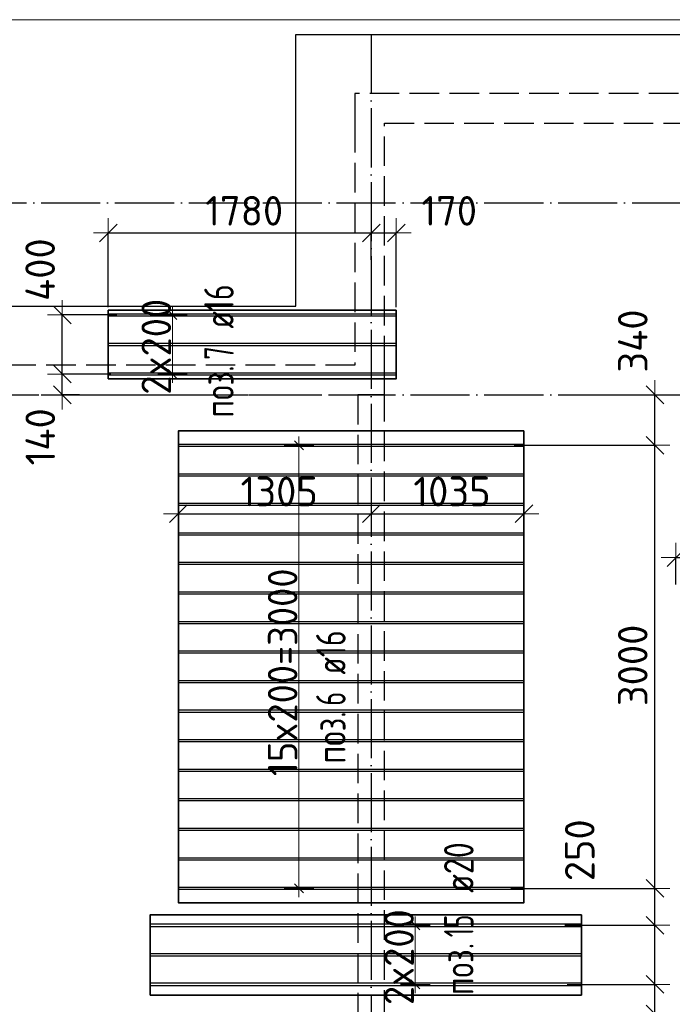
# Model space of a CAD drawing. Header units: millimetres. Extents: x 13527 to 139154, y -122592 to 61893.
# Tile 66 of 128: x 100560 to 104979, y -20227 to -13560. Entities that reach past the tile are written whole.
import ezdxf

# ---------------------------------------------------------------- set-up
doc = ezdxf.new("R2010")
doc.units = ezdxf.units.MM
doc.header["$PDMODE"] = 65
for name, pattern in [('______11', [500, 400, -50, 0, -50]), ('______2', [270, 200, -70]), ('______5', [1100, 800, -100, 100, -100])]:
    doc.linetypes.add(name, pattern=pattern)
for name, color, linetype, lineweight in [('Standard', 7, 'Continuous', 25), ('Размерная линия_ общее_1', 7, 'Continuous', 13), ('Стена_ общее', 7, 'Continuous', 35), ('Фундамент_ общее', 7, 'Continuous', 35)]:
    doc.layers.add(name, color=color, linetype=linetype, lineweight=lineweight)
doc.layers.add('Арм.стержн. Доп. Арм. ниж.зоны Х', color=7, linetype='Continuous', lineweight=35, true_color=0xff1cff)
doc.layers.add('Осевая линия_ общее', color=7, linetype='______5', lineweight=13, true_color=0xa0a0a0)
doc.styles.add('ISOCPEUR', font='ISOCPEUR')
doc.dimstyles.new('DIMSTYLE_11', dxfattribs={"dimtxt": 200, "dimasz": 200, "dimexe": 0, "dimexo": 0, "dimgap": 100, "dimtad": 0, "dimdec": 0, "dimrnd": 5, "dimzin": 12, "dimdsep": 46, "dimtxsty": 'ISOCPEUR', "dimblk1": 'ALL_ML_STRICH', "dimblk2": 'ALL_ML_STRICH', "dimsah": 1, "dimcen": 0, "dimclrd": 7, "dimclre": 256, "dimclrt": 7, "dimadec": 0, "dimazin": 0, "dimtfac": 1, "dimtdec": 0, "dimtix": 1, "dimtmove": 2, "dimatfit": 3, "dimfxl": 0, "dimtvp": 1.2, "dimtzin": 0, "dimlwd": 0, "dimlwe": -3, "dimarcsym": 0})
doc.dimstyles.new('DIMSTYLE_8', dxfattribs={"dimtxt": 200, "dimasz": 200, "dimexe": 0, "dimexo": 0, "dimgap": 100, "dimtad": 2, "dimdec": 0, "dimrnd": 5, "dimzin": 12, "dimdsep": 46, "dimtxsty": 'ISOCPEUR', "dimblk1": 'ALL_ML_STRICH', "dimblk2": 'ALL_ML_STRICH', "dimsah": 1, "dimcen": 0, "dimclrd": 7, "dimclre": 256, "dimclrt": 7, "dimadec": 0, "dimazin": 0, "dimtfac": 1, "dimtdec": 0, "dimtix": 1, "dimtmove": 2, "dimatfit": 3, "dimfxl": 0, "dimtvp": 1.2, "dimtzin": 0, "dimlwd": 0, "dimlwe": -3, "dimarcsym": 0})
doc.dimstyles.new('DIMSTYLE_9', dxfattribs={"dimtxt": 200, "dimasz": 200, "dimexe": 0, "dimexo": 0, "dimgap": 100, "dimtad": 2, "dimdec": 0, "dimrnd": 5, "dimzin": 12, "dimdsep": 46, "dimtxsty": 'ISOCPEUR', "dimblk1": 'ALL_ML_STRICH', "dimblk2": 'ALL_ML_STRICH', "dimsah": 1, "dimcen": 0, "dimclrd": 7, "dimclre": 256, "dimclrt": 7, "dimadec": 0, "dimazin": 0, "dimtfac": 1, "dimtdec": 0, "dimtix": 1, "dimtmove": 2, "dimatfit": 3, "dimfxl": 0, "dimtzin": 0, "dimlwd": 0, "dimlwe": -3, "dimarcsym": 0})

# ---------------------------------------------------------------- blocks, each defined once
blk = doc.blocks.new('СЛОЖНЫЙ_ОБЪЕКТ_1')
at = {"layer": 'Стена_ общее', "color": 9, "linetype": '______2', "lineweight": -3, "true_color": 0xc7c7c7, "transparency": 33554687}
for p, q in [((102830, -14060), (102830, -14260)), ((110690, -14060), (102830, -14060)), ((102830, -14260), (102830, -15900)), ((103030, -14260), (110690, -14260)), ((103030, -15900), (103030, -14260)), ((102830, -15900), (89850, -15900)), ((103030, -16100), (103030, -15900)), ((96440, -16100), (102850, -16100)), ((102850, -16100), (102850, -21680)), ((103030, -16100), (102850, -16100)), ((103030, -21680), (103030, -16100))]:
    blk.add_line(p, q, dxfattribs=at)
blk = doc.blocks.new('ALL_ML_STRICH')
at = {"color": 0, "linetype": 'ByBlock', "lineweight": -2}
for p, q in [((0, -0.5), (0, 0.5)), ((-1, 0), (0.5, 0)), ((-0.3, -0.3), (0.3, 0.3))]:
    blk.add_line(p, q, dxfattribs=at)
blk = doc.blocks.new('*D160')
at = {"layer": 'DEFPOINTS', "color": 7, "linetype": 'Continuous', "lineweight": 13, "transparency": 33554687}
for p in [(106860, -17197), (105002.9, -17202.5), (105002.9, -17404.6)]:
    blk.add_point(p, dxfattribs=at)
at = {"layer": 'Размерная линия_ общее_1', "color": 253, "linetype": 'Continuous', "lineweight": -2, "true_color": 0xa0a0a0, "transparency": 33554687}
for p, q in [((106860, -17177), (106860, -17202.5)), ((105002.9, -17384.6), (105002.9, -17202.5))]:
    blk.add_line(p, q, dxfattribs=at)
at = {"layer": 'Размерная линия_ общее_1', "color": 7, "linetype": 'Continuous', "lineweight": -2, "transparency": 33554687}
blk.add_line((105002.9, -17202.5), (106860, -17202.5), dxfattribs=at)
at = {"layer": 'Размерная линия_ общее_1', "color": 7, "linetype": 'Continuous', "lineweight": 13, "transparency": 33554687, "xscale": 200, "yscale": 200, "zscale": 200, "rotation": 180}
blk.add_blockref('ALL_ML_STRICH', (105002.9, -17202.5), dxfattribs=at)
at = {"layer": 'Размерная линия_ общее_1', "color": 7, "linetype": 'Continuous', "lineweight": 13, "transparency": 33554687, "xscale": 200, "yscale": 200, "zscale": 200}
blk.add_blockref('ALL_ML_STRICH', (106860, -17202.5), dxfattribs=at)
at = {"layer": 'Размерная линия_ общее_1', "color": 7, "linetype": 'Continuous', "lineweight": 13, "transparency": 33554687, "insert": (105961.5, -17052.5), "char_height": 200, "width": 800, "attachment_point": 5, "style": 'ISOCPEUR'}
blk.add_mtext('\\A1;{1855}', dxfattribs=at)
blk = doc.blocks.new('*D169')
at = {"layer": 'DEFPOINTS', "color": 7, "linetype": 'Continuous', "lineweight": 13, "transparency": 33554687}
for p in [(104237, -20291.9), (104247.3, -21891.9), (104861, -21891.9)]:
    blk.add_point(p, dxfattribs=at)
at = {"layer": 'Размерная линия_ общее_1', "color": 253, "linetype": 'Continuous', "lineweight": -2, "true_color": 0xa0a0a0, "transparency": 33554687}
for p, q in [((104257, -20291.9), (104861, -20291.9)), ((104267.3, -21891.9), (104861, -21891.9))]:
    blk.add_line(p, q, dxfattribs=at)
at = {"layer": 'Размерная линия_ общее_1', "color": 7, "linetype": 'Continuous', "lineweight": -2, "transparency": 33554687}
blk.add_line((104861, -21891.9), (104861, -20291.9), dxfattribs=at)
at = {"layer": 'Размерная линия_ общее_1', "color": 7, "linetype": 'Continuous', "lineweight": 13, "transparency": 33554687, "xscale": 200, "yscale": 200, "zscale": 200}
for p, rotation in [((104861, -20291.9), 90), ((104861, -21891.9), 270)]:
    blk.add_blockref('ALL_ML_STRICH', p, dxfattribs=dict(at, rotation=rotation))
at = {"layer": 'Размерная линия_ общее_1', "color": 7, "linetype": 'Continuous', "lineweight": 13, "transparency": 33554687, "insert": (104711, -21061.9), "char_height": 200, "width": 800, "attachment_point": 5, "rotation": 90, "style": 'ISOCPEUR'}
blk.add_mtext('\\A1;{1600}', dxfattribs=at)
blk = doc.blocks.new('*D170')
at = {"layer": 'DEFPOINTS', "color": 7, "linetype": 'Continuous', "lineweight": 13, "transparency": 33554687}
for p in [(104247.3, -20091.9), (104237, -20291.9), (104861, -20291.9)]:
    blk.add_point(p, dxfattribs=at)
at = {"layer": 'Размерная линия_ общее_1', "color": 253, "linetype": 'Continuous', "lineweight": -2, "true_color": 0xa0a0a0, "transparency": 33554687}
for p, q in [((104267.3, -20091.9), (104861, -20091.9)), ((104257, -20291.9), (104861, -20291.9))]:
    blk.add_line(p, q, dxfattribs=at)
at = {"layer": 'Размерная линия_ общее_1', "color": 7, "linetype": 'Continuous', "lineweight": -2, "transparency": 33554687}
blk.add_line((104861, -20291.9), (104861, -20091.9), dxfattribs=at)
at = {"layer": 'Размерная линия_ общее_1', "color": 7, "linetype": 'Continuous', "lineweight": 13, "transparency": 33554687, "xscale": 200, "yscale": 200, "zscale": 200}
for p, rotation in [((104861, -20091.9), 90), ((104861, -20291.9), 270)]:
    blk.add_blockref('ALL_ML_STRICH', p, dxfattribs=dict(at, rotation=rotation))
at = {"layer": 'Размерная линия_ общее_1', "color": 7, "linetype": 'Continuous', "lineweight": 13, "transparency": 33554687, "insert": (105164.5, -20503.2), "char_height": 200, "width": 600, "attachment_point": 5, "rotation": 90, "style": 'ISOCPEUR'}
blk.add_mtext('\\A1;{200}', dxfattribs=at)
blk = doc.blocks.new('*D171')
at = {"layer": 'DEFPOINTS', "color": 7, "linetype": 'Continuous', "lineweight": 13, "transparency": 33554687}
for p in [(104231.8, -19691.9), (104247.3, -20091.9), (104861, -20091.9)]:
    blk.add_point(p, dxfattribs=at)
at = {"layer": 'Размерная линия_ общее_1', "color": 253, "linetype": 'Continuous', "lineweight": -2, "true_color": 0xa0a0a0, "transparency": 33554687}
for p, q in [((104251.8, -19691.9), (104861, -19691.9)), ((104267.3, -20091.9), (104861, -20091.9))]:
    blk.add_line(p, q, dxfattribs=at)
at = {"layer": 'Размерная линия_ общее_1', "color": 7, "linetype": 'Continuous', "lineweight": -2, "transparency": 33554687}
blk.add_line((104861, -20091.9), (104861, -19691.9), dxfattribs=at)
at = {"layer": 'Размерная линия_ общее_1', "color": 7, "linetype": 'Continuous', "lineweight": 13, "transparency": 33554687, "xscale": 200, "yscale": 200, "zscale": 200}
for p, rotation in [((104861, -19691.9), 90), ((104861, -20091.9), 270)]:
    blk.add_blockref('ALL_ML_STRICH', p, dxfattribs=dict(at, rotation=rotation))
at = {"layer": 'Размерная линия_ общее_1', "color": 7, "linetype": 'Continuous', "lineweight": 13, "transparency": 33554687, "insert": (105149.8, -19542), "char_height": 200, "width": 600, "attachment_point": 5, "rotation": 90, "style": 'ISOCPEUR'}
blk.add_mtext('\\A1;{400}', dxfattribs=at)
blk = doc.blocks.new('*D172')
at = {"layer": 'DEFPOINTS', "color": 7, "linetype": 'Continuous', "lineweight": 13, "transparency": 33554687}
for p in [(103864.7, -19441.9), (104231.8, -19691.9), (104861, -19691.9)]:
    blk.add_point(p, dxfattribs=at)
at = {"layer": 'Размерная линия_ общее_1', "color": 253, "linetype": 'Continuous', "lineweight": -2, "true_color": 0xa0a0a0, "transparency": 33554687}
for p, q in [((103884.7, -19441.9), (104861, -19441.9)), ((104251.8, -19691.9), (104861, -19691.9))]:
    blk.add_line(p, q, dxfattribs=at)
at = {"layer": 'Размерная линия_ общее_1', "color": 7, "linetype": 'Continuous', "lineweight": -2, "transparency": 33554687}
blk.add_line((104861, -19691.9), (104861, -19441.9), dxfattribs=at)
at = {"layer": 'Размерная линия_ общее_1', "color": 7, "linetype": 'Continuous', "lineweight": 13, "transparency": 33554687, "xscale": 200, "yscale": 200, "zscale": 200}
for p, rotation in [((104861, -19441.9), 90), ((104861, -19691.9), 270)]:
    blk.add_blockref('ALL_ML_STRICH', p, dxfattribs=dict(at, rotation=rotation))
at = {"layer": 'Размерная линия_ общее_1', "color": 7, "linetype": 'Continuous', "lineweight": 13, "transparency": 33554687, "insert": (104352, -19183.8), "char_height": 200, "width": 600, "attachment_point": 5, "rotation": 90, "style": 'ISOCPEUR'}
blk.add_mtext('\\A1;{250}', dxfattribs=at)
blk = doc.blocks.new('*D173')
at = {"layer": 'DEFPOINTS', "color": 7, "linetype": 'Continuous', "lineweight": 13, "transparency": 33554687}
for p in [(103887.2, -16441.9), (103864.7, -19441.9), (104861, -19441.9)]:
    blk.add_point(p, dxfattribs=at)
at = {"layer": 'Размерная линия_ общее_1', "color": 253, "linetype": 'Continuous', "lineweight": -2, "true_color": 0xa0a0a0, "transparency": 33554687}
for p, q in [((103907.2, -16441.9), (104861, -16441.9)), ((103884.7, -19441.9), (104861, -19441.9))]:
    blk.add_line(p, q, dxfattribs=at)
at = {"layer": 'Размерная линия_ общее_1', "color": 7, "linetype": 'Continuous', "lineweight": -2, "transparency": 33554687}
blk.add_line((104861, -19441.9), (104861, -16441.9), dxfattribs=at)
at = {"layer": 'Размерная линия_ общее_1', "color": 7, "linetype": 'Continuous', "lineweight": 13, "transparency": 33554687, "xscale": 200, "yscale": 200, "zscale": 200}
for p, rotation in [((104861, -16441.9), 90), ((104861, -19441.9), 270)]:
    blk.add_blockref('ALL_ML_STRICH', p, dxfattribs=dict(at, rotation=rotation))
at = {"layer": 'Размерная линия_ общее_1', "color": 7, "linetype": 'Continuous', "lineweight": 13, "transparency": 33554687, "insert": (104711, -17931.9), "char_height": 200, "width": 800, "attachment_point": 5, "rotation": 90, "style": 'ISOCPEUR'}
blk.add_mtext('\\A1;{3000}', dxfattribs=at)
blk = doc.blocks.new('*D174')
at = {"layer": 'DEFPOINTS', "color": 7, "linetype": 'Continuous', "lineweight": 13, "transparency": 33554687}
for p in [(104497.3, -16100), (103887.2, -16441.9), (104861, -16441.9)]:
    blk.add_point(p, dxfattribs=at)
at = {"layer": 'Размерная линия_ общее_1', "color": 253, "linetype": 'Continuous', "lineweight": -2, "true_color": 0xa0a0a0, "transparency": 33554687}
for p, q in [((104517.3, -16100), (104861, -16100)), ((103907.2, -16441.9), (104861, -16441.9))]:
    blk.add_line(p, q, dxfattribs=at)
at = {"layer": 'Размерная линия_ общее_1', "color": 7, "linetype": 'Continuous', "lineweight": -2, "transparency": 33554687}
blk.add_line((104861, -16441.9), (104861, -16100), dxfattribs=at)
at = {"layer": 'Размерная линия_ общее_1', "color": 7, "linetype": 'Continuous', "lineweight": 13, "transparency": 33554687, "xscale": 200, "yscale": 200, "zscale": 200}
for p, rotation in [((104861, -16100), 90), ((104861, -16441.9), 270)]:
    blk.add_blockref('ALL_ML_STRICH', p, dxfattribs=dict(at, rotation=rotation))
at = {"layer": 'Размерная линия_ общее_1', "color": 7, "linetype": 'Continuous', "lineweight": 13, "transparency": 33554687, "insert": (104711.2, -15735.9), "char_height": 200, "width": 600, "attachment_point": 5, "rotation": 90, "style": 'ISOCPEUR'}
blk.add_mtext('\\A1;{340}', dxfattribs=at)
blk = doc.blocks.new('*D202')
at = {"layer": 'DEFPOINTS', "color": 7, "linetype": 'Continuous', "lineweight": 13, "transparency": 33554687}
for p in [(101196.2, -15959.2), (100848.7, -16100), (100943.9, -16100)]:
    blk.add_point(p, dxfattribs=at)
at = {"layer": 'Размерная линия_ общее_1', "color": 253, "linetype": 'Continuous', "lineweight": -2, "true_color": 0xa0a0a0, "transparency": 33554687}
for p, q in [((101176.2, -15959.2), (100848.7, -15959.2)), ((100963.9, -16100), (100848.7, -16100))]:
    blk.add_line(p, q, dxfattribs=at)
at = {"layer": 'Размерная линия_ общее_1', "color": 7, "linetype": 'Continuous', "lineweight": -2, "transparency": 33554687}
blk.add_line((100848.7, -16100), (100848.7, -15959.2), dxfattribs=at)
at = {"layer": 'Размерная линия_ общее_1', "color": 7, "linetype": 'Continuous', "lineweight": 13, "transparency": 33554687, "xscale": 200, "yscale": 200, "zscale": 200}
for p, rotation in [((100848.7, -15959.2), 90), ((100848.7, -16100), 270)]:
    blk.add_blockref('ALL_ML_STRICH', p, dxfattribs=dict(at, rotation=rotation))
at = {"layer": 'Размерная линия_ общее_1', "color": 7, "linetype": 'Continuous', "lineweight": 13, "transparency": 33554687, "insert": (100699.5, -16384.4), "char_height": 200, "width": 600, "attachment_point": 5, "rotation": 90, "style": 'ISOCPEUR'}
blk.add_mtext('\\A1;{140}', dxfattribs=at)
blk = doc.blocks.new('*D203')
at = {"layer": 'DEFPOINTS', "color": 7, "linetype": 'Continuous', "lineweight": 13, "transparency": 33554687}
for p in [(101237.6, -15559.2), (100848.7, -15959.2), (101196.2, -15959.2)]:
    blk.add_point(p, dxfattribs=at)
at = {"layer": 'Размерная линия_ общее_1', "color": 253, "linetype": 'Continuous', "lineweight": -2, "true_color": 0xa0a0a0, "transparency": 33554687}
for p, q in [((101217.6, -15559.2), (100848.7, -15559.2)), ((101176.2, -15959.2), (100848.7, -15959.2))]:
    blk.add_line(p, q, dxfattribs=at)
at = {"layer": 'Размерная линия_ общее_1', "color": 7, "linetype": 'Continuous', "lineweight": -2, "transparency": 33554687}
blk.add_line((100848.7, -15959.2), (100848.7, -15559.2), dxfattribs=at)
at = {"layer": 'Размерная линия_ общее_1', "color": 7, "linetype": 'Continuous', "lineweight": 13, "transparency": 33554687, "xscale": 200, "yscale": 200, "zscale": 200}
for p, rotation in [((100848.7, -15559.2), 90), ((100848.7, -15959.2), 270)]:
    blk.add_blockref('ALL_ML_STRICH', p, dxfattribs=dict(at, rotation=rotation))
at = {"layer": 'Размерная линия_ общее_1', "color": 7, "linetype": 'Continuous', "lineweight": 13, "transparency": 33554687, "insert": (100698.6, -15252.5), "char_height": 200, "width": 600, "attachment_point": 5, "rotation": 90, "style": 'ISOCPEUR'}
blk.add_mtext('\\A1;{400}', dxfattribs=at)
blk = doc.blocks.new('*D414')
at = {"layer": 'DEFPOINTS', "color": 7, "linetype": 'Continuous', "lineweight": 13, "transparency": 33554687}
for p in [(101634.3, -16904.9), (101634.3, -16921.1), (102940, -16908.5)]:
    blk.add_point(p, dxfattribs=at)
at = {"layer": 'Размерная линия_ общее_1', "color": 253, "linetype": 'Continuous', "lineweight": -2, "true_color": 0xa0a0a0, "transparency": 33554687}
for p, q in [((101634.3, -16904.9), (101634.3, -16904.9)), ((102940, -16904.9), (102940, -16904.9))]:
    blk.add_line(p, q, dxfattribs=at)
at = {"layer": 'Размерная линия_ общее_1', "color": 7, "linetype": 'Continuous', "lineweight": -2, "transparency": 33554687}
blk.add_line((101634.3, -16904.9), (102940, -16904.9), dxfattribs=at)
at = {"layer": 'Размерная линия_ общее_1', "color": 7, "linetype": 'Continuous', "lineweight": 13, "transparency": 33554687, "xscale": 200, "yscale": 200, "zscale": 200, "rotation": 180}
blk.add_blockref('ALL_ML_STRICH', (101634.3, -16904.9), dxfattribs=at)
at = {"layer": 'Размерная линия_ общее_1', "color": 7, "linetype": 'Continuous', "lineweight": 13, "transparency": 33554687, "xscale": 200, "yscale": 200, "zscale": 200}
blk.add_blockref('ALL_ML_STRICH', (102940, -16904.9), dxfattribs=at)
at = {"layer": 'Размерная линия_ общее_1', "color": 7, "linetype": 'Continuous', "lineweight": 13, "transparency": 33554687, "insert": (102317.1, -16754.9), "char_height": 200, "width": 800, "attachment_point": 5, "style": 'ISOCPEUR'}
blk.add_mtext('\\A1;{1305}', dxfattribs=at)
blk = doc.blocks.new('*D415')
at = {"layer": 'DEFPOINTS', "color": 7, "linetype": 'Continuous', "lineweight": 13, "transparency": 33554687}
for p in [(102940, -16904.9), (102940, -16908.5), (103974.3, -16880.7)]:
    blk.add_point(p, dxfattribs=at)
at = {"layer": 'Размерная линия_ общее_1', "color": 253, "linetype": 'Continuous', "lineweight": -2, "true_color": 0xa0a0a0, "transparency": 33554687}
for p, q in [((102940, -16904.9), (102940, -16904.9)), ((103974.3, -16900.7), (103974.3, -16904.9))]:
    blk.add_line(p, q, dxfattribs=at)
at = {"layer": 'Размерная линия_ общее_1', "color": 7, "linetype": 'Continuous', "lineweight": -2, "transparency": 33554687}
blk.add_line((102940, -16904.9), (103974.3, -16904.9), dxfattribs=at)
at = {"layer": 'Размерная линия_ общее_1', "color": 7, "linetype": 'Continuous', "lineweight": 13, "transparency": 33554687, "xscale": 200, "yscale": 200, "zscale": 200, "rotation": 180}
blk.add_blockref('ALL_ML_STRICH', (102940, -16904.9), dxfattribs=at)
at = {"layer": 'Размерная линия_ общее_1', "color": 7, "linetype": 'Continuous', "lineweight": 13, "transparency": 33554687, "xscale": 200, "yscale": 200, "zscale": 200}
blk.add_blockref('ALL_ML_STRICH', (103974.3, -16904.9), dxfattribs=at)
at = {"layer": 'Размерная линия_ общее_1', "color": 7, "linetype": 'Continuous', "lineweight": 13, "transparency": 33554687, "insert": (103487.1, -16754.9), "char_height": 200, "width": 800, "attachment_point": 5, "style": 'ISOCPEUR'}
blk.add_mtext('\\A1;{1035}', dxfattribs=at)
blk = doc.blocks.new('*D416')
at = {"layer": 'DEFPOINTS', "color": 7, "linetype": 'Continuous', "lineweight": 13, "transparency": 33554687}
for p in [(101160.1, -15004.1), (102940, -15165.3), (101160.1, -15527.2)]:
    blk.add_point(p, dxfattribs=at)
at = {"layer": 'Размерная линия_ общее_1', "color": 253, "linetype": 'Continuous', "lineweight": -2, "true_color": 0xa0a0a0, "transparency": 33554687}
for p, q in [((101160.1, -15507.2), (101160.1, -15004.1)), ((102940, -15185.3), (102940, -15004.1))]:
    blk.add_line(p, q, dxfattribs=at)
at = {"layer": 'Размерная линия_ общее_1', "color": 7, "linetype": 'Continuous', "lineweight": -2, "transparency": 33554687}
blk.add_line((101160.1, -15004.1), (102940, -15004.1), dxfattribs=at)
at = {"layer": 'Размерная линия_ общее_1', "color": 7, "linetype": 'Continuous', "lineweight": 13, "transparency": 33554687, "xscale": 200, "yscale": 200, "zscale": 200, "rotation": 180}
blk.add_blockref('ALL_ML_STRICH', (101160.1, -15004.1), dxfattribs=at)
at = {"layer": 'Размерная линия_ общее_1', "color": 7, "linetype": 'Continuous', "lineweight": 13, "transparency": 33554687, "xscale": 200, "yscale": 200, "zscale": 200}
blk.add_blockref('ALL_ML_STRICH', (102940, -15004.1), dxfattribs=at)
at = {"layer": 'Размерная линия_ общее_1', "color": 7, "linetype": 'Continuous', "lineweight": 13, "transparency": 33554687, "insert": (102080.1, -14854.1), "char_height": 200, "width": 800, "attachment_point": 5, "style": 'ISOCPEUR'}
blk.add_mtext('\\A1;{1780}', dxfattribs=at)
blk = doc.blocks.new('*D417')
at = {"layer": 'DEFPOINTS', "color": 7, "linetype": 'Continuous', "lineweight": 13, "transparency": 33554687}
for p in [(102940, -15004.1), (102940, -15165.3), (103110.1, -15527.2)]:
    blk.add_point(p, dxfattribs=at)
at = {"layer": 'Размерная линия_ общее_1', "color": 253, "linetype": 'Continuous', "lineweight": -2, "true_color": 0xa0a0a0, "transparency": 33554687}
for p, q in [((102940, -15185.3), (102940, -15004.1)), ((103110.1, -15507.2), (103110.1, -15004.1))]:
    blk.add_line(p, q, dxfattribs=at)
at = {"layer": 'Размерная линия_ общее_1', "color": 7, "linetype": 'Continuous', "lineweight": -2, "transparency": 33554687}
blk.add_line((102940, -15004.1), (103110.1, -15004.1), dxfattribs=at)
at = {"layer": 'Размерная линия_ общее_1', "color": 7, "linetype": 'Continuous', "lineweight": 13, "transparency": 33554687, "xscale": 200, "yscale": 200, "zscale": 200, "rotation": 180}
blk.add_blockref('ALL_ML_STRICH', (102940, -15004.1), dxfattribs=at)
at = {"layer": 'Размерная линия_ общее_1', "color": 7, "linetype": 'Continuous', "lineweight": 13, "transparency": 33554687, "xscale": 200, "yscale": 200, "zscale": 200}
blk.add_blockref('ALL_ML_STRICH', (103110.1, -15004.1), dxfattribs=at)
at = {"layer": 'Размерная линия_ общее_1', "color": 7, "linetype": 'Continuous', "lineweight": 13, "transparency": 33554687, "insert": (103468, -14854.2), "char_height": 200, "width": 600, "attachment_point": 5, "style": 'ISOCPEUR'}
blk.add_mtext('\\A1;{170}', dxfattribs=at)

msp = doc.modelspace()

# ---------------------------------------------------------------- linework, layer by layer
at = {"layer": 'Standard', "color": 7, "linetype": 'Continuous', "lineweight": 13, "transparency": 33554687}
msp.add_lwpolyline([(75100, -30750), (117980, -30750), (117980, -13560), (75100, -13560), (75100, -30750)], dxfattribs=at)
at = {"layer": 'Арм.стержн. Доп. Арм. ниж.зоны Х', "color": 7, "linetype": 'Continuous', "lineweight": 25, "transparency": 33554687}
for p, q in [((101624.8, -15589.2), (101564.8, -15529.2)), ((101624.8, -15989.2), (101564.8, -15929.2)), ((102480.5, -16471.9), (102420.5, -16411.9)), ((102480.5, -19471.9), (102420.5, -19411.9)), ((103268.7, -19721.9), (103208.7, -19661.9)), ((103268.7, -20121.9), (103208.7, -20061.9))]:
    msp.add_line(p, q, dxfattribs=at)
at = {"layer": 'Арм.стержн. Доп. Арм. ниж.зоны Х', "color": 7, "linetype": 'Continuous', "lineweight": 13, "transparency": 33554687}
for p, q in [((101594.8, -15559.2), (101594.8, -15499.2)), ((101594.8, -15959.2), (101594.8, -15559.2)), ((101594.8, -15959.2), (101594.8, -16019.2)), ((102450.5, -16441.9), (102450.5, -16381.9)), ((102450.5, -19441.9), (102450.5, -19501.9)), ((103238.7, -19691.9), (103238.7, -19631.9)), ((103238.7, -20091.9), (103238.7, -19691.9)), ((103238.7, -20091.9), (103238.7, -20151.9))]:
    msp.add_line(p, q, dxfattribs=at)
at = {"layer": 'Арм.стержн. Доп. Арм. ниж.зоны Х', "color": 253, "linetype": 'Continuous', "lineweight": -3, "true_color": 0xa0a0a0, "transparency": 33554687}
for p, q in [((101594.8, -15559.2), (101494.8, -15559.2)), ((101594.8, -15559.2), (101694.8, -15559.2)), ((101594.8, -15959.2), (101494.8, -15959.2)), ((101594.8, -15959.2), (101694.8, -15959.2)), ((102450.5, -16441.9), (102350.5, -16441.9)), ((102450.5, -16441.9), (102550.5, -16441.9)), ((102450.5, -19441.9), (102350.5, -19441.9)), ((102450.5, -19441.9), (102550.5, -19441.9)), ((103238.7, -19691.9), (103138.7, -19691.9)), ((103238.7, -19691.9), (103338.7, -19691.9)), ((103238.7, -20091.9), (103138.7, -20091.9)), ((103238.7, -20091.9), (103338.7, -20091.9))]:
    msp.add_line(p, q, dxfattribs=at)
at = {"layer": 'Арм.стержн. Доп. Арм. ниж.зоны Х', "color": 52, "linetype": 'Continuous', "lineweight": 35, "transparency": 33554687}
for points in [[(103110.1, -15527.2), (101160.1, -15527.2), (101160.1, -15991.2), (103110.1, -15991.2), (103110.1, -15527.2)], [(103974.3, -16344.9), (101634.3, -16344.9), (101634.3, -19538.9), (103974.3, -19538.9), (103974.3, -16344.9)], [(104363.6, -19619.9), (101443.6, -19619.9), (101443.6, -20163.9), (104363.6, -20163.9), (104363.6, -19619.9)]]:
    msp.add_lwpolyline(points, dxfattribs=at)
at = {"layer": 'Арм.стержн. Доп. Арм. ниж.зоны Х', "color": 7, "linetype": 'Continuous', "lineweight": 25, "transparency": 33554687}
for points in [[(101160.1, -15551.2), (103110.1, -15551.2), (103110.1, -15567.2), (101160.1, -15567.2), (101160.1, -15551.2)], [(101160.1, -15751.2), (103110.1, -15751.2), (103110.1, -15767.2), (101160.1, -15767.2), (101160.1, -15751.2)], [(101160.1, -15951.2), (103110.1, -15951.2), (103110.1, -15967.2), (101160.1, -15967.2), (101160.1, -15951.2)], [(101634.3, -16433.9), (103974.3, -16433.9), (103974.3, -16449.9), (101634.3, -16449.9), (101634.3, -16433.9)], [(101634.3, -16633.9), (103974.3, -16633.9), (103974.3, -16649.9), (101634.3, -16649.9), (101634.3, -16633.9)], [(101634.3, -16833.9), (103974.3, -16833.9), (103974.3, -16849.9), (101634.3, -16849.9), (101634.3, -16833.9)], [(101634.3, -17033.9), (103974.3, -17033.9), (103974.3, -17049.9), (101634.3, -17049.9), (101634.3, -17033.9)], [(101634.3, -17233.9), (103974.3, -17233.9), (103974.3, -17249.9), (101634.3, -17249.9), (101634.3, -17233.9)], [(101634.3, -17433.9), (103974.3, -17433.9), (103974.3, -17449.9), (101634.3, -17449.9), (101634.3, -17433.9)], [(101634.3, -17633.9), (103974.3, -17633.9), (103974.3, -17649.9), (101634.3, -17649.9), (101634.3, -17633.9)], [(101634.3, -17833.9), (103974.3, -17833.9), (103974.3, -17849.9), (101634.3, -17849.9), (101634.3, -17833.9)], [(101634.3, -18033.9), (103974.3, -18033.9), (103974.3, -18049.9), (101634.3, -18049.9), (101634.3, -18033.9)], [(101634.3, -18233.9), (103974.3, -18233.9), (103974.3, -18249.9), (101634.3, -18249.9), (101634.3, -18233.9)], [(101634.3, -18433.9), (103974.3, -18433.9), (103974.3, -18449.9), (101634.3, -18449.9), (101634.3, -18433.9)], [(101634.3, -18633.9), (103974.3, -18633.9), (103974.3, -18649.9), (101634.3, -18649.9), (101634.3, -18633.9)], [(101634.3, -18833.9), (103974.3, -18833.9), (103974.3, -18849.9), (101634.3, -18849.9), (101634.3, -18833.9)], [(101634.3, -19033.9), (103974.3, -19033.9), (103974.3, -19049.9), (101634.3, -19049.9), (101634.3, -19033.9)], [(101634.3, -19233.9), (103974.3, -19233.9), (103974.3, -19249.9), (101634.3, -19249.9), (101634.3, -19233.9)], [(101634.3, -19433.9), (103974.3, -19433.9), (103974.3, -19449.9), (101634.3, -19449.9), (101634.3, -19433.9)], [(101443.6, -19681.9), (104363.6, -19681.9), (104363.6, -19701.9), (101443.6, -19701.9), (101443.6, -19681.9)], [(101443.6, -19881.9), (104363.6, -19881.9), (104363.6, -19901.9), (101443.6, -19901.9), (101443.6, -19881.9)], [(101443.6, -20081.9), (104363.6, -20081.9), (104363.6, -20101.9), (101443.6, -20101.9), (101443.6, -20081.9)]]:
    msp.add_lwpolyline(points, dxfattribs=at)
at = {"layer": 'Арм.стержн. Доп. Арм. ниж.зоны Х', "color": 7, "linetype": 'Continuous', "lineweight": 13, "transparency": 33554687}
msp.add_lwpolyline([(102450.5, -19441.9), (102450.5, -18781.9), (102450.5, -18781.9), (102450.5, -18781.9), (102450.5, -18781.9), (102450.5, -17101.9), (102450.5, -17101.9), (102450.5, -16441.9)], dxfattribs=at)
at = {"layer": 'Осевая линия_ общее', "color": 253, "linetype": '______11', "lineweight": -3, "true_color": 0xa0a0a0, "transparency": 33554687}
for p, q in [((102940, -13660), (102940, -31877.9)), ((75200, -14800), (119325.4, -14800)), ((75200, -16100), (119325.4, -16100))]:
    msp.add_line(p, q, dxfattribs=at)
at = {"layer": 'Фундамент_ общее', "color": 7, "lineweight": 25, "transparency": 33554687}
for p, q in [((102430, -15500), (102430, -13660)), ((102430, -13660), (111290, -13660)), ((90250, -15500), (102430, -15500))]:
    msp.add_line(p, q, dxfattribs=at)
at = {"layer": 'Фундамент_ общее', "color": 7, "linetype": 'Continuous', "lineweight": 25, "transparency": 33554687}
for p, q in [((102430, -15500), (102430, -13660)), ((102430, -13660), (111290, -13660)), ((90250, -15500), (102430, -15500))]:
    msp.add_line(p, q, dxfattribs=at)

# ---------------------------------------------------------------- block references
at = {"layer": 'Стена_ общее', "color": 9, "linetype": '______2', "lineweight": -3, "true_color": 0xc7c7c7, "transparency": 33554687}
msp.add_blockref('СЛОЖНЫЙ_ОБЪЕКТ_1', (0, 0), dxfattribs=at)

# ---------------------------------------------------------------- texts
at = {"layer": 'Арм.стержн. Доп. Арм. ниж.зоны Х', "color": 7, "linetype": 'Continuous', "lineweight": 25, "transparency": 33554687, "char_height": 200, "attachment_point": 7, "rotation": 90, "style": 'ISOCPEUR'}
for s, insert, width in [('\\W0.74; ø16 ', (102009.1, -15745.7), 624.254), ('\\W0.65;7', (102009.1, -15862.4), 181.337), ('\\W0.77;поз.', (102009.1, -16254.1), 468.039), ('\\W0.74; ø16 ', (102766.9, -18088.2), 624.254), ('\\W0.65;6', (102766.9, -18204.9), 181.337), ('\\W0.77;поз.', (102766.9, -18596.6), 468.039), ('\\W0.79; ø20 ', (103633.2, -19572.3), 661.987), ('\\W0.62;15', (103633.2, -19772.3), 262.378), ('\\W0.77;поз.', (103633.2, -20164), 468.039)]:
    msp.add_mtext(s, dxfattribs=dict(at, insert=insert, width=width))
at = {"layer": 'Арм.стержн. Доп. Арм. ниж.зоны Х', "color": 7, "linetype": 'Continuous', "lineweight": 13, "transparency": 33554687, "char_height": 200, "attachment_point": 7, "rotation": 90, "style": 'ISOCPEUR'}
for s, insert, width in [('\\W0.95;2x200', (101584.8, -16099.2), 793.963), ('\\W0.95;15x200=3000', (102440.5, -18681.9), 1593.753), ('\\W0.95;2x200', (103228.7, -20231.9), 793.963)]:
    msp.add_mtext(s, dxfattribs=dict(at, insert=insert, width=width))

# ---------------------------------------------------------------- dimensions: what is measured, and where the dimension line sits
at = {"layer": 'Размерная линия_ общее_1', "color": 7, "linetype": 'Continuous', "lineweight": 13, "transparency": 33554687}
for base, p1, p2, dimstyle, picture, middle in [((102940, -15004.1), (101160.1, -15507.2), (102940, -15185.3), 'DIMSTYLE_9', '*D416', (102080.1, -14854.1)), ((103110.1, -15004.1), (102940, -15185.3), (103110.1, -15507.2), 'DIMSTYLE_8', '*D417', (103468, -14854.2)), ((102940, -16904.9), (101634.3, -16904.9), (102940, -16904.9), 'DIMSTYLE_9', '*D414', (102317.1, -16754.9)), ((103974.3, -16904.9), (102940, -16904.9), (103974.3, -16900.7), 'DIMSTYLE_9', '*D415', (103487.1, -16754.9)), ((106860, -17202.5), (105002.9, -17384.6), (106860, -17177), 'DIMSTYLE_9', '*D160', (105961.5, -17052.5))]:
    dim = msp.add_linear_dim(base=base, p1=p1, p2=p2, dimstyle=dimstyle, override={"dimpost": '<>', "dimclrd": 7, "dimclre": 253, "dimclrt": 7, "dimlwd": 0, "dimlwe": 65533}, dxfattribs=at)
    dim.commit()
    dim.dimension.update_dxf_attribs({"geometry": picture, "text_midpoint": middle, "dimtype": 160})
for base, p1, p2, dimstyle, picture, middle in [((100848.7, -15559.2), (101176.2, -15959.2), (101217.6, -15559.2), 'DIMSTYLE_8', '*D203', (100698.6, -15252.5)), ((104861, -16100), (103907.2, -16441.9), (104517.3, -16100), 'DIMSTYLE_8', '*D174', (104711.2, -15735.9)), ((100848.7, -15959.2), (100963.9, -16100), (101176.2, -15959.2), 'DIMSTYLE_8', '*D202', (100699.5, -16384.4)), ((104861, -16441.9), (103884.7, -19441.9), (103907.2, -16441.9), 'DIMSTYLE_9', '*D173', (104711, -17931.9)), ((104861, -19441.9), (104251.8, -19691.9), (103884.7, -19441.9), 'DIMSTYLE_8', '*D172', (104352, -19183.8)), ((104861, -19691.9), (104267.3, -20091.9), (104251.8, -19691.9), 'DIMSTYLE_11', '*D171', (105149.8, -19542)), ((104861, -20091.9), (104257, -20291.9), (104267.3, -20091.9), 'DIMSTYLE_11', '*D170', (105164.5, -20503.2)), ((104861, -20291.9), (104267.3, -21891.9), (104257, -20291.9), 'DIMSTYLE_9', '*D169', (104711, -21061.9))]:
    dim = msp.add_linear_dim(base=base, p1=p1, p2=p2, angle=90, dimstyle=dimstyle, override={"dimpost": '<>', "dimclrd": 7, "dimclre": 253, "dimclrt": 7, "dimlwd": 0, "dimlwe": 65533}, dxfattribs=at)
    dim.commit()
    dim.dimension.update_dxf_attribs({"geometry": picture, "text_midpoint": middle, "dimtype": 160})

doc.saveas('drawing.dxf')
